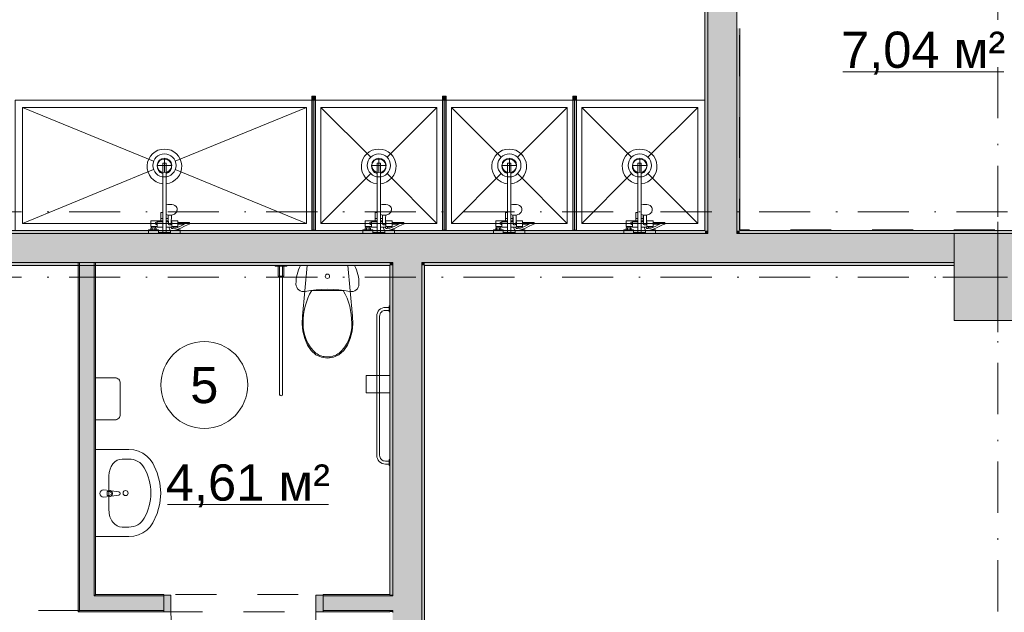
# Model space of a CAD drawing. Header units: millimetres. Extents: x 0 to 1184, y 0 to 836.
# Tile 19 of 61: x 374 to 442, y 426 to 467. Entities that reach past the tile are written whole.
import ezdxf
from ezdxf.xclip import XClip

# ---------------------------------------------------------------- set-up
doc = ezdxf.new("R2010")
doc.units = ezdxf.units.MM
doc.header["$MEASUREMENT"] = 0
doc.header["$XCLIPFRAME"] = 0
doc.linetypes.add('Штриховая', pattern=[5.644444, 2.822222, -2.822222])
doc.linetypes.add('Штрихпунктирная', pattern=[6.702778, 3.527778, -1.763889, 0, -1.411111])
for name, color, linetype in [('Интерьер - Оборудование', 7, 'Continuous'), ('Интерьер - Сантехника', 7, 'Continuous'), ('Конструктив - Колонны', 7, 'Continuous'), ('Конструктив - Стены Блок 100 нов', 7, 'Continuous'), ('Конструктив - Стены Блок 200 нов', 7, 'Continuous'), ('Элемент Модели - Зона', 7, 'Continuous'), ('Элемент Модели - Оси', 7, 'Continuous')]:
    doc.layers.add(name, color=color, linetype=linetype)
doc.styles.add('СГЕНЕРИР_СТИЛЬ_3', font='txt')

# ---------------------------------------------------------------- blocks, each defined once
blk = doc.blocks.new('Чертеж_4_4', base_point=(-278.479, 89.564))
at = {"layer": 'Интерьер - Оборудование', "linetype": 'Continuous', "lineweight": 0, "true_color": 0x00007f}
for points in [[(394.451, 462.034), (394.201, 462.034), (394.201, 461.784), (394.451, 461.784)], [(403.451, 462.034), (403.201, 462.034), (403.201, 461.784), (403.451, 461.784)], [(412.451, 462.034), (412.201, 462.034), (412.201, 461.784), (412.451, 461.784)]]:
    blk.add_hatch(color=176, dxfattribs=at).paths.add_polyline_path(points)
at = {"layer": 'Интерьер - Оборудование', "linetype": 'Continuous', "lineweight": 0, "true_color": 0x000000}
for points in [[(394.446, 452.784), (394.446, 461.784), (394.206, 461.784), (394.206, 452.784)], [(403.446, 452.784), (403.446, 461.784), (403.206, 461.784), (403.206, 452.784)], [(412.446, 452.784), (412.446, 461.784), (412.206, 461.784), (412.206, 452.784)]]:
    blk.add_hatch(color=18, dxfattribs=at).paths.add_polyline_path(points)
at = {"layer": 'Конструктив - Колонны', "linetype": 'Continuous', "lineweight": 0, "true_color": 0x000000}
blk.add_hatch(color=18, dxfattribs=at).paths.add_polyline_path([(438.522, 446.564), (444.522, 446.564), (444.522, 452.564), (438.522, 452.564)])
at = {"layer": 'Конструктив - Стены Блок 100 нов', "linetype": 'Continuous', "lineweight": 0, "true_color": 0x000000}
for points in [[(378.069, 450.564), (378.069, 426.559), (378.169, 426.559), (378.169, 450.564)], [(378.169, 450.564), (378.169, 427.559), (379.169, 427.559), (379.169, 450.564)], [(379.269, 427.659), (379.269, 450.564), (379.169, 450.564), (379.169, 427.659)], [(379.169, 427.559), (378.169, 426.559), (379.169, 426.559)], [(379.169, 427.559), (378.169, 427.559), (378.169, 426.559)], [(379.269, 427.659), (379.169, 427.559), (379.269, 427.559)], [(379.269, 427.659), (379.169, 427.659), (379.169, 427.559)], [(379.169, 426.559), (383.969, 426.559), (383.969, 427.559), (379.169, 427.559)], [(379.269, 427.659), (379.269, 427.559), (383.969, 427.559), (383.969, 427.659)], [(383.969, 427.609), (383.969, 426.459), (384.469, 426.459), (384.469, 427.609)], [(394.969, 426.459), (394.969, 427.609), (394.469, 427.609), (394.469, 426.459)], [(394.969, 427.659), (394.969, 427.559), (399.569, 427.559), (399.569, 427.659)], [(394.969, 426.559), (399.569, 426.559), (399.569, 427.559), (394.969, 427.559)], [(399.769, 426.559), (399.769, 427.559), (399.569, 427.559), (399.569, 426.559)], [(378.069, 426.459), (378.169, 426.459), (378.169, 426.559)], [(378.169, 426.559), (378.069, 426.559), (378.069, 426.459)], [(383.969, 426.559), (378.169, 426.559), (378.169, 426.459), (383.969, 426.459)], [(399.569, 426.559), (394.969, 426.559), (394.969, 426.459), (399.569, 426.459)]]:
    blk.add_hatch(color=18, dxfattribs=at).paths.add_polyline_path(points)
at = {"layer": 'Конструктив - Стены Блок 200 нов', "linetype": 'Continuous', "lineweight": 0, "true_color": 0x000000}
for points in [[(421.319, 452.764), (421.519, 452.764), (421.519, 487.564), (421.319, 487.564)], [(421.519, 485.564), (421.519, 452.764), (423.519, 452.764), (423.519, 485.564)], [(423.519, 466.714), (423.519, 452.764), (423.719, 452.764), (423.719, 466.714)], [(240.723, 452.564), (421.319, 452.564), (421.319, 452.764), (240.723, 452.764)], [(354.521, 452.564), (354.521, 450.564), (399.769, 450.564), (399.769, 452.564)], [(399.769, 450.564), (401.769, 450.564), (401.769, 452.564), (399.769, 452.564)], [(401.769, 450.564), (421.519, 450.564), (421.519, 452.564), (401.769, 452.564)], [(421.319, 452.564), (421.519, 452.564), (421.519, 452.764), (421.319, 452.764)], [(421.519, 452.564), (423.519, 452.564), (423.519, 452.764), (421.519, 452.764)], [(421.519, 450.564), (423.519, 450.564), (423.519, 452.564), (421.519, 452.564)], [(423.519, 452.564), (423.719, 452.564), (423.719, 452.764), (423.519, 452.764)], [(423.519, 452.564), (423.519, 450.564), (438.522, 450.564), (438.522, 452.564)], [(423.719, 452.564), (445.319, 452.564), (445.319, 452.764), (423.719, 452.764)], [(354.521, 450.364), (399.569, 450.364), (399.569, 450.564), (354.521, 450.564)], [(399.569, 450.364), (399.769, 450.364), (399.769, 450.564), (399.569, 450.564)], [(399.769, 450.364), (401.769, 450.364), (401.769, 450.564), (399.769, 450.564)], [(401.769, 450.364), (401.969, 450.364), (401.969, 450.564), (401.769, 450.564)], [(401.969, 450.364), (438.522, 450.364), (438.522, 450.564), (401.969, 450.564)], [(399.769, 427.659), (399.769, 450.364), (399.569, 450.364), (399.569, 427.659)], [(401.769, 427.559), (401.769, 450.364), (399.769, 450.364), (399.769, 427.559)], [(401.969, 399.747), (401.969, 450.364), (401.769, 450.364), (401.769, 399.947)], [(399.769, 427.559), (399.769, 427.659), (399.569, 427.659), (399.569, 427.559)], [(401.769, 426.559), (401.769, 427.559), (399.769, 427.559), (399.769, 426.559)], [(399.769, 426.459), (399.769, 426.559), (399.569, 426.559), (399.569, 426.459)], [(401.769, 399.664), (401.769, 426.559), (399.769, 426.559), (399.769, 401.665)]]:
    blk.add_hatch(color=18, dxfattribs=at).paths.add_polyline_path(points)
at = {"layer": 'Интерьер - Оборудование', "color": 7, "linetype": 'Continuous', "lineweight": 15}
for p, q in [((394.201, 461.784), (394.201, 452.784)), ((394.206, 461.784), (394.201, 461.784)), ((394.446, 461.784), (394.451, 461.784)), ((394.451, 461.784), (394.451, 452.784)), ((403.201, 461.784), (403.201, 452.784)), ((403.206, 461.784), (403.201, 461.784)), ((403.446, 461.784), (403.451, 461.784)), ((403.451, 461.784), (403.451, 452.784)), ((412.201, 461.784), (412.201, 452.784)), ((412.206, 461.784), (412.201, 461.784)), ((412.446, 461.784), (412.451, 461.784)), ((412.451, 461.784), (412.451, 452.784)), ((383.9, 456), (383.9, 457.414)), ((383.9, 457.414), (384.14, 457.414)), ((384.14, 456), (384.14, 457.414)), ((398.687, 456), (398.687, 457.414)), ((398.687, 457.414), (398.927, 457.414)), ((398.927, 456), (398.927, 457.414)), ((407.687, 456), (407.687, 457.414)), ((407.687, 457.414), (407.927, 457.414)), ((407.927, 456), (407.927, 457.414)), ((416.687, 456), (416.687, 457.414)), ((416.687, 457.414), (416.927, 457.414)), ((416.927, 456), (416.927, 457.414)), ((383.9, 453.004), (383.9, 454.014)), ((384.14, 454.534), (384.14, 453.004)), ((384.141, 453.988), (384.14, 453.987)), ((384.162, 453.866), (384.14, 453.876)), ((384.214, 453.853), (384.162, 453.866)), ((398.687, 453.004), (398.687, 454.014)), ((398.927, 454.534), (398.927, 453.004)), ((398.928, 453.988), (398.927, 453.987)), ((398.949, 453.866), (398.927, 453.876)), ((399.001, 453.853), (398.949, 453.866)), ((407.687, 453.004), (407.687, 454.014)), ((407.927, 454.534), (407.927, 453.004)), ((407.928, 453.988), (407.927, 453.987)), ((407.949, 453.866), (407.927, 453.876)), ((408.001, 453.853), (407.949, 453.866)), ((416.687, 453.004), (416.687, 454.014)), ((416.927, 454.534), (416.927, 453.004)), ((416.928, 453.988), (416.927, 453.987)), ((416.949, 453.866), (416.927, 453.876)), ((417.001, 453.853), (416.949, 453.866)), ((383.52, 453.044), (383.52, 453.364)), ((383.52, 453.364), (383.9, 453.364)), ((383.77, 453.594), (383.9, 453.594)), ((383.77, 453.444), (383.9, 453.444)), ((384.14, 453.847), (384.141, 453.847)), ((384.27, 453.594), (384.14, 453.594)), ((384.288, 453.444), (384.14, 453.444)), ((384.288, 453.364), (384.14, 453.364)), ((384.299, 453.832), (384.214, 453.853)), ((384.27, 453.444), (384.27, 453.839)), ((384.28, 453.837), (384.285, 453.655)), ((384.285, 453.655), (384.29, 453.232)), ((384.29, 453.232), (384.292, 453.216)), ((384.292, 453.216), (384.299, 453.201)), ((384.39, 453.825), (384.299, 453.832)), ((384.299, 453.201), (384.311, 453.187)), ((384.311, 453.187), (384.325, 453.177)), ((384.481, 453.832), (384.39, 453.825)), ((384.455, 453.177), (384.47, 453.187)), ((384.47, 453.187), (384.481, 453.201)), ((384.5, 453.837), (384.481, 453.832)), ((384.481, 453.201), (384.488, 453.216)), ((384.488, 453.216), (384.49, 453.232)), ((384.493, 453.444), (384.49, 453.232)), ((384.52, 453.364), (384.492, 453.364)), ((384.52, 453.364), (384.52, 453.044)), ((384.95, 453.199), (384.95, 453.329)), ((385.554, 453.282), (385.364, 453.199)), ((385.69, 453.326), (385.554, 453.282)), ((385.69, 453.326), (385.71, 453.329)), ((398.307, 453.044), (398.307, 453.364)), ((398.307, 453.364), (398.687, 453.364)), ((398.557, 453.594), (398.687, 453.594)), ((398.557, 453.444), (398.687, 453.444)), ((398.927, 453.847), (398.928, 453.847)), ((399.057, 453.594), (398.927, 453.594)), ((399.075, 453.444), (398.927, 453.444)), ((399.076, 453.364), (398.927, 453.364)), ((399.086, 453.832), (399.001, 453.853)), ((399.057, 453.444), (399.057, 453.839)), ((399.067, 453.837), (399.072, 453.655)), ((399.072, 453.655), (399.077, 453.232)), ((399.077, 453.232), (399.08, 453.216)), ((399.08, 453.216), (399.087, 453.201)), ((399.177, 453.825), (399.086, 453.832)), ((399.087, 453.201), (399.098, 453.187)), ((399.098, 453.187), (399.112, 453.177)), ((399.269, 453.832), (399.177, 453.825)), ((399.242, 453.177), (399.257, 453.187)), ((399.257, 453.187), (399.268, 453.201)), ((399.268, 453.201), (399.275, 453.216)), ((399.287, 453.837), (399.269, 453.832)), ((399.275, 453.216), (399.277, 453.232)), ((399.28, 453.444), (399.277, 453.232)), ((399.307, 453.364), (399.279, 453.364)), ((399.307, 453.364), (399.307, 453.044)), ((399.737, 453.199), (399.737, 453.329)), ((400.342, 453.282), (400.152, 453.199)), ((400.477, 453.326), (400.342, 453.282)), ((400.477, 453.326), (400.497, 453.329)), ((407.307, 453.044), (407.307, 453.364)), ((407.307, 453.364), (407.687, 453.364)), ((407.557, 453.594), (407.687, 453.594)), ((407.557, 453.444), (407.687, 453.444)), ((407.927, 453.847), (407.928, 453.847)), ((408.057, 453.594), (407.927, 453.594)), ((408.075, 453.444), (407.927, 453.444)), ((408.076, 453.364), (407.927, 453.364)), ((408.086, 453.832), (408.001, 453.853)), ((408.057, 453.444), (408.057, 453.839)), ((408.067, 453.837), (408.072, 453.655)), ((408.072, 453.655), (408.077, 453.232)), ((408.077, 453.232), (408.08, 453.216)), ((408.08, 453.216), (408.087, 453.201)), ((408.177, 453.825), (408.086, 453.832)), ((408.087, 453.201), (408.098, 453.187)), ((408.098, 453.187), (408.112, 453.177)), ((408.269, 453.832), (408.177, 453.825)), ((408.242, 453.177), (408.257, 453.187)), ((408.257, 453.187), (408.268, 453.201)), ((408.268, 453.201), (408.275, 453.216)), ((408.287, 453.837), (408.269, 453.832)), ((408.275, 453.216), (408.277, 453.232)), ((408.28, 453.444), (408.277, 453.232)), ((408.307, 453.364), (408.279, 453.364)), ((408.307, 453.364), (408.307, 453.044)), ((408.737, 453.199), (408.737, 453.329)), ((409.342, 453.282), (409.152, 453.199)), ((409.477, 453.326), (409.342, 453.282)), ((409.477, 453.326), (409.497, 453.329)), ((416.307, 453.044), (416.307, 453.364)), ((416.307, 453.364), (416.687, 453.364)), ((416.557, 453.594), (416.687, 453.594)), ((416.557, 453.444), (416.687, 453.444)), ((416.927, 453.847), (416.928, 453.847)), ((417.057, 453.594), (416.927, 453.594)), ((417.075, 453.444), (416.927, 453.444)), ((417.076, 453.364), (416.927, 453.364)), ((417.086, 453.832), (417.001, 453.853)), ((417.057, 453.444), (417.057, 453.839)), ((417.067, 453.837), (417.072, 453.655)), ((417.072, 453.655), (417.077, 453.232)), ((417.077, 453.232), (417.08, 453.216)), ((417.08, 453.216), (417.087, 453.201)), ((417.177, 453.825), (417.086, 453.832)), ((417.087, 453.201), (417.098, 453.187)), ((417.098, 453.187), (417.112, 453.177)), ((417.269, 453.832), (417.177, 453.825)), ((417.242, 453.177), (417.257, 453.187)), ((417.257, 453.187), (417.268, 453.201)), ((417.268, 453.201), (417.275, 453.216)), ((417.287, 453.837), (417.269, 453.832)), ((417.275, 453.216), (417.277, 453.232)), ((417.28, 453.444), (417.277, 453.232)), ((417.307, 453.364), (417.279, 453.364)), ((417.307, 453.364), (417.307, 453.044)), ((417.737, 453.199), (417.737, 453.329)), ((418.342, 453.282), (418.152, 453.199)), ((418.477, 453.326), (418.342, 453.282)), ((418.477, 453.326), (418.497, 453.329)), ((383.09, 452.824), (383.45, 452.824)), ((383.13, 453.044), (383.41, 453.044)), ((383.13, 452.964), (383.41, 452.964)), ((383.18, 452.824), (383.18, 452.964)), ((383.36, 452.824), (383.36, 452.964)), ((383.9, 452.644), (384.14, 452.644)), ((384.325, 453.177), (384.34, 453.172)), ((384.465, 453.004), (384.326, 453.004)), ((384.34, 453.172), (384.34, 453.172)), ((384.364, 453.16), (384.34, 453.172)), ((384.34, 453.172), (384.342, 453.171)), ((384.342, 453.171), (384.36, 453.169)), ((384.36, 453.169), (384.42, 453.169)), ((384.39, 453.156), (384.364, 453.16)), ((384.416, 453.16), (384.39, 453.156)), ((384.44, 453.172), (384.416, 453.16)), ((384.42, 453.169), (384.438, 453.171)), ((384.435, 452.794), (384.43, 452.796)), ((384.448, 452.791), (384.435, 452.794)), ((384.438, 453.171), (384.44, 453.172)), ((384.44, 453.172), (384.455, 453.177)), ((384.44, 453.172), (384.44, 453.172)), ((384.579, 452.77), (384.448, 452.791)), ((384.52, 453.149), (384.52, 453.115)), ((384.52, 453.115), (384.52, 453.084)), ((384.52, 453.084), (384.52, 453.057)), ((384.592, 452.769), (384.579, 452.77)), ((384.604, 452.903), (384.588, 452.9)), ((384.637, 452.778), (384.592, 452.769)), ((384.795, 452.94), (384.604, 452.903)), ((384.91, 453.044), (384.63, 453.044)), ((384.63, 452.964), (384.68, 452.964)), ((384.83, 452.815), (384.637, 452.778)), ((384.68, 452.964), (384.86, 452.964)), ((384.68, 452.917), (384.68, 452.964)), ((384.91, 452.98), (384.795, 452.94)), ((384.95, 452.857), (384.83, 452.815)), ((384.841, 452.819), (384.841, 452.819)), ((384.857, 452.824), (384.95, 452.824)), ((384.86, 452.964), (384.864, 452.964)), ((384.86, 452.963), (384.86, 452.964)), ((394.201, 452.784), (394.206, 452.784)), ((394.451, 452.784), (394.446, 452.784)), ((397.877, 452.824), (398.237, 452.824)), ((397.917, 453.044), (398.197, 453.044)), ((397.917, 452.964), (398.197, 452.964)), ((397.967, 452.824), (397.967, 452.964)), ((398.147, 452.824), (398.147, 452.964)), ((398.687, 452.644), (398.927, 452.644)), ((399.112, 453.177), (399.127, 453.172)), ((399.252, 453.004), (399.113, 453.004)), ((399.127, 453.172), (399.127, 453.172)), ((399.151, 453.16), (399.127, 453.172)), ((399.127, 453.172), (399.129, 453.171)), ((399.129, 453.171), (399.147, 453.169)), ((399.147, 453.169), (399.207, 453.169)), ((399.177, 453.156), (399.151, 453.16)), ((399.203, 453.16), (399.177, 453.156)), ((399.227, 453.172), (399.203, 453.16)), ((399.207, 453.169), (399.225, 453.171)), ((399.223, 452.794), (399.217, 452.796)), ((399.235, 452.791), (399.223, 452.794)), ((399.225, 453.171), (399.227, 453.172)), ((399.227, 453.172), (399.242, 453.177)), ((399.227, 453.172), (399.227, 453.172)), ((399.367, 452.77), (399.235, 452.791)), ((399.307, 453.149), (399.307, 453.115)), ((399.307, 453.115), (399.307, 453.084)), ((399.307, 453.084), (399.307, 453.057)), ((399.379, 452.769), (399.367, 452.77)), ((399.391, 452.903), (399.375, 452.9)), ((399.424, 452.778), (399.379, 452.769)), ((399.582, 452.94), (399.391, 452.903)), ((399.697, 453.044), (399.417, 453.044)), ((399.417, 452.964), (399.467, 452.964)), ((399.617, 452.815), (399.424, 452.778)), ((399.467, 452.964), (399.647, 452.964)), ((399.467, 452.917), (399.467, 452.964)), ((399.697, 452.98), (399.582, 452.94)), ((399.737, 452.857), (399.617, 452.815)), ((399.629, 452.819), (399.628, 452.819)), ((399.644, 452.824), (399.737, 452.824)), ((399.647, 452.964), (399.651, 452.964)), ((399.647, 452.963), (399.647, 452.964)), ((403.201, 452.784), (403.206, 452.784)), ((403.451, 452.784), (403.446, 452.784)), ((406.877, 452.824), (407.237, 452.824)), ((406.917, 453.044), (407.197, 453.044)), ((406.917, 452.964), (407.197, 452.964)), ((406.967, 452.824), (406.967, 452.964)), ((407.147, 452.824), (407.147, 452.964)), ((407.687, 452.644), (407.927, 452.644)), ((408.112, 453.177), (408.127, 453.172)), ((408.252, 453.004), (408.113, 453.004)), ((408.127, 453.172), (408.127, 453.172)), ((408.151, 453.16), (408.127, 453.172)), ((408.127, 453.172), (408.129, 453.171)), ((408.129, 453.171), (408.147, 453.169)), ((408.147, 453.169), (408.207, 453.169)), ((408.177, 453.156), (408.151, 453.16)), ((408.203, 453.16), (408.177, 453.156)), ((408.227, 453.172), (408.203, 453.16)), ((408.207, 453.169), (408.225, 453.171)), ((408.223, 452.794), (408.217, 452.796)), ((408.235, 452.791), (408.223, 452.794)), ((408.225, 453.171), (408.227, 453.172)), ((408.227, 453.172), (408.242, 453.177)), ((408.227, 453.172), (408.227, 453.172)), ((408.367, 452.77), (408.235, 452.791)), ((408.307, 453.149), (408.307, 453.115)), ((408.307, 453.115), (408.307, 453.084)), ((408.307, 453.084), (408.307, 453.057)), ((408.379, 452.769), (408.367, 452.77)), ((408.391, 452.903), (408.375, 452.9)), ((408.424, 452.778), (408.379, 452.769)), ((408.582, 452.94), (408.391, 452.903)), ((408.697, 453.044), (408.417, 453.044)), ((408.417, 452.964), (408.467, 452.964)), ((408.617, 452.815), (408.424, 452.778)), ((408.467, 452.964), (408.647, 452.964)), ((408.467, 452.917), (408.467, 452.964)), ((408.697, 452.98), (408.582, 452.94)), ((408.737, 452.857), (408.617, 452.815)), ((408.629, 452.819), (408.628, 452.819)), ((408.644, 452.824), (408.737, 452.824)), ((408.647, 452.964), (408.651, 452.964)), ((408.647, 452.963), (408.647, 452.964)), ((412.201, 452.784), (412.206, 452.784)), ((412.451, 452.784), (412.446, 452.784)), ((415.877, 452.824), (416.237, 452.824)), ((415.917, 453.044), (416.197, 453.044)), ((415.917, 452.964), (416.197, 452.964)), ((415.967, 452.824), (415.967, 452.964)), ((416.147, 452.824), (416.147, 452.964)), ((416.687, 452.644), (416.927, 452.644)), ((417.112, 453.177), (417.127, 453.172)), ((417.252, 453.004), (417.113, 453.004)), ((417.127, 453.172), (417.127, 453.172)), ((417.151, 453.16), (417.127, 453.172)), ((417.127, 453.172), (417.129, 453.171)), ((417.129, 453.171), (417.147, 453.169)), ((417.147, 453.169), (417.207, 453.169)), ((417.177, 453.156), (417.151, 453.16)), ((417.203, 453.16), (417.177, 453.156)), ((417.227, 453.172), (417.203, 453.16)), ((417.207, 453.169), (417.225, 453.171)), ((417.223, 452.794), (417.217, 452.796)), ((417.235, 452.791), (417.223, 452.794)), ((417.225, 453.171), (417.227, 453.172)), ((417.227, 453.172), (417.242, 453.177)), ((417.227, 453.172), (417.227, 453.172)), ((417.367, 452.77), (417.235, 452.791)), ((417.307, 453.149), (417.307, 453.115)), ((417.307, 453.115), (417.307, 453.084)), ((417.307, 453.084), (417.307, 453.057)), ((417.379, 452.769), (417.367, 452.77)), ((417.391, 452.903), (417.375, 452.9)), ((417.424, 452.778), (417.379, 452.769)), ((417.582, 452.94), (417.391, 452.903)), ((417.697, 453.044), (417.417, 453.044)), ((417.417, 452.964), (417.467, 452.964)), ((417.617, 452.815), (417.424, 452.778)), ((417.467, 452.964), (417.647, 452.964)), ((417.467, 452.917), (417.467, 452.964)), ((417.697, 452.98), (417.582, 452.94)), ((417.737, 452.857), (417.617, 452.815)), ((417.629, 452.819), (417.628, 452.819)), ((417.644, 452.824), (417.737, 452.824)), ((417.647, 452.964), (417.651, 452.964)), ((417.647, 452.963), (417.647, 452.964))]:
    blk.add_line(p, q, dxfattribs=at)
at = {"layer": 'Интерьер - Оборудование', "color": 7, "linetype": 'Continuous', "lineweight": 15, "flags": 128}
for points in [[(394.451, 462.034), (394.451, 461.784), (394.201, 461.784), (394.201, 462.034)], [(403.451, 462.034), (403.451, 461.784), (403.201, 461.784), (403.201, 462.034)], [(412.451, 462.034), (412.451, 461.784), (412.201, 461.784), (412.201, 462.034)], [(394.446, 452.784), (394.206, 452.784), (394.206, 461.784), (394.446, 461.784)], [(403.446, 452.784), (403.206, 452.784), (403.206, 461.784), (403.446, 461.784)], [(412.446, 452.784), (412.206, 452.784), (412.206, 461.784), (412.446, 461.784)], [(384.91, 453.044), (384.91, 452.98), (385.089, 453.044), (385.35, 453.193), (385.364, 453.199), (384.95, 453.199), (384.95, 453.044)], [(399.697, 453.044), (399.697, 452.98), (399.876, 453.044), (400.138, 453.193), (400.152, 453.199), (399.737, 453.199), (399.737, 453.044)], [(408.697, 453.044), (408.697, 452.98), (408.876, 453.044), (409.138, 453.193), (409.152, 453.199), (408.737, 453.199), (408.737, 453.044)], [(417.697, 453.044), (417.697, 452.98), (417.876, 453.044), (418.138, 453.193), (418.152, 453.199), (417.737, 453.199), (417.737, 453.044)], [(384.52, 453.004), (384.465, 453.004), (384.502, 452.914), (384.588, 452.9), (384.59, 452.964), (384.63, 452.964), (384.63, 453.044), (384.52, 453.044)], [(399.307, 453.004), (399.252, 453.004), (399.289, 452.914), (399.375, 452.9), (399.377, 452.964), (399.417, 452.964), (399.417, 453.044), (399.307, 453.044)], [(408.307, 453.004), (408.252, 453.004), (408.289, 452.914), (408.375, 452.9), (408.377, 452.964), (408.417, 452.964), (408.417, 453.044), (408.307, 453.044)], [(417.307, 453.004), (417.252, 453.004), (417.289, 452.914), (417.375, 452.9), (417.377, 452.964), (417.417, 452.964), (417.417, 453.044), (417.307, 453.044)]]:
    blk.add_lwpolyline(points, close=True, dxfattribs=at)
for points in [[(383.9, 456, -19.949874), (384.14, 456), (384.14, 454.534), (384.261, 454.563), (384.39, 454.573), (384.519, 454.563), (384.64, 454.534), (384.744, 454.489), (384.823, 454.429), (384.873, 454.36), (384.89, 454.286), (384.89, 454.18), (384.885, 454.148), (384.868, 454.074), (384.854, 454.047), (384.806, 453.981), (384.785, 453.962), (384.713, 453.908), (384.618, 453.866), (384.566, 453.853), (384.5, 453.837), (384.495, 453.655), (384.493, 453.444), (384.95, 453.444), (384.95, 453.329), (385.71, 453.329, -0.853753), (385.73, 453.202), (385.602, 453.161), (385.41, 453.077), (385.143, 452.925), (384.95, 452.857), (384.95, 452.824), (385.11, 452.824), (385.11, 452.564), (384.43, 452.564), (384.43, 452.796), (384.413, 452.806), (384.405, 452.815), (384.398, 452.826), (384.324, 453.004), (384.14, 453.004), (384.14, 452.644), (384.42, 452.644), (384.42, 452.564), (383.62, 452.564), (383.62, 452.644), (383.9, 452.644), (383.9, 453.004), (383.52, 453.004), (383.52, 453.044), (383.41, 453.044), (383.41, 452.964), (383.45, 452.964), (383.45, 452.824), (383.61, 452.824), (383.61, 452.564), (382.93, 452.564), (382.93, 452.824), (383.09, 452.824), (383.09, 452.964), (383.13, 452.964), (383.13, 453.044), (383.09, 453.044), (383.09, 453.444), (383.77, 453.444), (383.77, 454.014), (383.792, 454.014), (383.817, 454.014), (383.849, 454.014), (383.889, 454.014), (383.9, 454.014)], [(398.687, 456, -19.949874), (398.927, 456), (398.927, 454.534), (399.048, 454.563), (399.177, 454.573), (399.307, 454.563), (399.427, 454.534), (399.531, 454.489), (399.61, 454.429), (399.66, 454.36), (399.677, 454.286), (399.677, 454.18), (399.672, 454.148), (399.655, 454.074), (399.641, 454.047), (399.593, 453.981), (399.572, 453.962), (399.5, 453.908), (399.405, 453.866), (399.354, 453.853), (399.287, 453.837), (399.282, 453.655), (399.28, 453.444), (399.737, 453.444), (399.737, 453.329), (400.497, 453.329, -0.853753), (400.517, 453.202), (400.389, 453.161), (400.197, 453.077), (399.93, 452.925), (399.737, 452.857), (399.737, 452.824), (399.897, 452.824), (399.897, 452.564), (399.217, 452.564), (399.217, 452.796), (399.201, 452.806), (399.192, 452.815), (399.185, 452.826), (399.112, 453.004), (398.927, 453.004), (398.927, 452.644), (399.207, 452.644), (399.207, 452.564), (398.407, 452.564), (398.407, 452.644), (398.687, 452.644), (398.687, 453.004), (398.307, 453.004), (398.307, 453.044), (398.197, 453.044), (398.197, 452.964), (398.237, 452.964), (398.237, 452.824), (398.397, 452.824), (398.397, 452.564), (397.717, 452.564), (397.717, 452.824), (397.877, 452.824), (397.877, 452.964), (397.917, 452.964), (397.917, 453.044), (397.877, 453.044), (397.877, 453.444), (398.557, 453.444), (398.557, 454.014), (398.579, 454.014), (398.604, 454.014), (398.637, 454.014), (398.676, 454.014), (398.687, 454.014)], [(407.687, 456, -19.949874), (407.927, 456), (407.927, 454.534), (408.048, 454.563), (408.177, 454.573), (408.307, 454.563), (408.427, 454.534), (408.531, 454.489), (408.61, 454.429), (408.66, 454.36), (408.677, 454.286), (408.677, 454.18), (408.672, 454.148), (408.655, 454.074), (408.641, 454.047), (408.593, 453.981), (408.572, 453.962), (408.5, 453.908), (408.405, 453.866), (408.354, 453.853), (408.287, 453.837), (408.282, 453.655), (408.28, 453.444), (408.737, 453.444), (408.737, 453.329), (409.497, 453.329, -0.853753), (409.517, 453.202), (409.389, 453.161), (409.197, 453.077), (408.93, 452.925), (408.737, 452.857), (408.737, 452.824), (408.897, 452.824), (408.897, 452.564), (408.217, 452.564), (408.217, 452.796), (408.201, 452.806), (408.192, 452.815), (408.185, 452.826), (408.112, 453.004), (407.927, 453.004), (407.927, 452.644), (408.207, 452.644), (408.207, 452.564), (407.407, 452.564), (407.407, 452.644), (407.687, 452.644), (407.687, 453.004), (407.307, 453.004), (407.307, 453.044), (407.197, 453.044), (407.197, 452.964), (407.237, 452.964), (407.237, 452.824), (407.397, 452.824), (407.397, 452.564), (406.717, 452.564), (406.717, 452.824), (406.877, 452.824), (406.877, 452.964), (406.917, 452.964), (406.917, 453.044), (406.877, 453.044), (406.877, 453.444), (407.557, 453.444), (407.557, 454.014), (407.579, 454.014), (407.604, 454.014), (407.637, 454.014), (407.676, 454.014), (407.687, 454.014)], [(416.687, 456, -19.949874), (416.927, 456), (416.927, 454.534), (417.048, 454.563), (417.177, 454.573), (417.307, 454.563), (417.427, 454.534), (417.531, 454.489), (417.61, 454.429), (417.66, 454.36), (417.677, 454.286), (417.677, 454.18), (417.672, 454.148), (417.655, 454.074), (417.641, 454.047), (417.593, 453.981), (417.572, 453.962), (417.5, 453.908), (417.405, 453.866), (417.354, 453.853), (417.287, 453.837), (417.282, 453.655), (417.28, 453.444), (417.737, 453.444), (417.737, 453.329), (418.497, 453.329, -0.853753), (418.517, 453.202), (418.389, 453.161), (418.197, 453.077), (417.93, 452.925), (417.737, 452.857), (417.737, 452.824), (417.897, 452.824), (417.897, 452.564), (417.217, 452.564), (417.217, 452.796), (417.201, 452.806), (417.192, 452.815), (417.185, 452.826), (417.112, 453.004), (416.927, 453.004), (416.927, 452.644), (417.207, 452.644), (417.207, 452.564), (416.407, 452.564), (416.407, 452.644), (416.687, 452.644), (416.687, 453.004), (416.307, 453.004), (416.307, 453.044), (416.197, 453.044), (416.197, 452.964), (416.237, 452.964), (416.237, 452.824), (416.397, 452.824), (416.397, 452.564), (415.717, 452.564), (415.717, 452.824), (415.877, 452.824), (415.877, 452.964), (415.917, 452.964), (415.917, 453.044), (415.877, 453.044), (415.877, 453.444), (416.557, 453.444), (416.557, 454.014), (416.579, 454.014), (416.604, 454.014), (416.637, 454.014), (416.676, 454.014), (416.687, 454.014)]]:
    blk.add_lwpolyline(points, format="xyb", close=True, dxfattribs=at)
at = {"layer": 'Интерьер - Оборудование', "color": 7, "linetype": 'Continuous', "lineweight": 15}
for centre, radius, start, end in [((384.02, 457.194), 0.5, 283.88654, 256.11346), ((398.807, 457.194), 0.5, 283.88654, 256.11346), ((407.807, 457.194), 0.5, 283.88654, 256.11346), ((416.807, 457.194), 0.5, 283.88654, 256.11346), ((383.475, 453.264), 0.09, 60, 300), ((398.262, 453.264), 0.09, 60, 300), ((407.262, 453.264), 0.09, 60, 300), ((416.262, 453.264), 0.09, 60, 300)]:
    blk.add_arc(centre, radius, start, end, dxfattribs=at)
at = {"layer": 'Интерьер - Сантехника', "color": 7, "linetype": 'Continuous', "lineweight": 15}
for p, q in [((393.819, 461.264), (374.221, 461.264)), ((374.221, 461.264), (374.221, 453.264)), ((374.221, 461.264), (383.271, 457.546)), ((393.819, 461.264), (384.769, 457.546)), ((393.819, 453.264), (393.819, 461.264)), ((402.819, 461.264), (394.819, 461.264)), ((394.819, 461.264), (394.819, 453.264)), ((394.819, 461.264), (398.253, 457.83)), ((402.819, 461.264), (399.384, 457.83)), ((402.819, 453.264), (402.819, 461.264)), ((411.819, 461.264), (403.819, 461.264)), ((403.819, 461.264), (403.819, 453.264)), ((403.819, 461.264), (407.253, 457.83)), ((411.819, 461.264), (408.384, 457.83)), ((411.819, 453.264), (411.819, 461.264)), ((420.819, 461.264), (412.819, 461.264)), ((412.819, 461.264), (412.819, 453.264)), ((412.819, 461.264), (416.253, 457.83)), ((420.819, 461.264), (417.384, 457.83)), ((420.819, 453.264), (420.819, 461.264)), ((383.52, 457.264), (384.52, 457.264)), ((384.02, 457.764), (384.02, 456.764)), ((399.319, 457.264), (398.319, 457.264)), ((398.819, 457.764), (398.819, 456.764)), ((408.319, 457.264), (407.319, 457.264)), ((407.819, 457.764), (407.819, 456.764)), ((417.319, 457.264), (416.319, 457.264)), ((416.819, 457.764), (416.819, 456.764)), ((374.221, 453.264), (383.271, 456.982)), ((393.819, 453.264), (384.769, 456.982)), ((394.819, 453.264), (398.253, 456.698)), ((402.819, 453.264), (399.384, 456.698)), ((403.819, 453.264), (407.253, 456.698)), ((411.819, 453.264), (408.384, 456.698)), ((412.819, 453.264), (416.253, 456.698)), ((420.819, 453.264), (417.384, 456.698)), ((374.221, 453.264), (393.819, 453.264)), ((394.819, 453.264), (402.819, 453.264)), ((403.819, 453.264), (411.819, 453.264)), ((412.819, 453.264), (420.819, 453.264)), ((395.269, 448.634), (394.179, 448.634)), ((396.358, 448.634), (395.269, 448.634)), ((399.519, 447.464), (399.519, 447.264)), ((381.101, 437.009), (381.56, 437.009)), ((399.519, 436.864), (399.519, 436.664)), ((380.192, 433.472), (380.192, 435.849)), ((380.071, 434.767), (380.22, 434.767)), ((380.071, 434.495), (380.071, 434.767)), ((380.22, 434.495), (380.071, 434.495)), ((381.101, 432.313), (381.56, 432.313))]:
    blk.add_line(p, q, dxfattribs=at)
at = {"layer": 'Интерьер - Сантехника', "color": 7, "linetype": 'Continuous', "lineweight": 15, "flags": 128}
for points in [[(373.721, 461.764), (373.721, 452.764), (394.319, 452.764), (394.319, 461.764)], [(403.319, 461.764), (394.319, 461.764), (394.319, 452.764), (403.319, 452.764)], [(412.319, 461.764), (403.319, 461.764), (403.319, 452.764), (412.319, 452.764)], [(421.319, 461.764), (412.319, 461.764), (412.319, 452.764), (421.319, 452.764)], [(391.669, 450.314), (392.469, 450.314), (392.469, 450.364), (391.669, 450.364)], [(391.869, 450.314), (391.869, 449.614), (392.269, 449.614), (392.269, 450.314)], [(393.401, 450.364), (393.33, 450.213), (393.268, 450.059), (393.215, 449.901), (393.172, 449.74), (393.138, 449.577), (393.113, 449.412), (393.099, 449.246), (393.094, 449.079), (393.107, 448.964), (393.144, 448.854), (393.205, 448.756), (393.287, 448.673), (393.384, 448.61), (393.493, 448.569), (393.608, 448.554), (393.724, 448.565), (394.107, 448.632), (394.492, 448.681), (394.88, 448.71), (395.269, 448.72), (395.657, 448.71), (396.045, 448.681), (396.431, 448.632), (396.814, 448.565), (396.929, 448.554), (397.044, 448.569), (397.153, 448.61), (397.251, 448.673), (397.332, 448.756), (397.393, 448.854), (397.431, 448.964), (397.444, 449.079), (397.439, 449.246), (397.424, 449.412), (397.4, 449.577), (397.366, 449.74), (397.322, 449.901), (397.269, 450.059), (397.207, 450.213), (397.136, 450.364)], [(393.574, 445.83), (393.699, 445.332), (393.889, 444.863), (394.145, 444.491), (394.475, 444.206), (394.858, 444.026), (395.269, 443.964), (395.679, 444.026), (396.062, 444.206), (396.393, 444.491), (396.649, 444.863), (396.839, 445.332), (396.963, 445.83), (397.018, 446.343), (397.002, 446.86), (396.678, 450.364), (393.859, 450.364), (393.535, 446.86), (393.52, 446.343)], [(397.939, 441.564), (399.569, 441.564), (399.569, 442.764), (397.939, 442.764)], [(379.269, 437.661), (381.56, 437.661), (381.897, 437.632), (382.223, 437.546), (382.529, 437.406), (382.803, 437.216), (383.037, 436.982), (383.225, 436.712), (383.524, 436.061), (383.707, 435.37), (383.769, 434.661), (383.707, 433.951), (383.524, 433.261), (383.225, 432.609), (383.037, 432.339), (382.803, 432.106), (382.529, 431.916), (382.223, 431.776), (381.897, 431.69), (381.56, 431.661), (379.269, 431.661)]]:
    blk.add_lwpolyline(points, close=True, dxfattribs=at)
for points in [[(391.969, 450.314), (392.169, 450.314), (392.169, 441.464, -1), (391.969, 441.464)], [(399.569, 447.564), (399.569, 447.164), (399.519, 447.164), (399.519, 447.264), (399.269, 447.264, 0.414214), (398.869, 446.864), (398.869, 437.264, 0.414214), (399.269, 436.864), (399.519, 436.864), (399.519, 436.964), (399.569, 436.964), (399.569, 436.564), (399.519, 436.564), (399.519, 436.664), (399.269, 436.664, -0.414214), (398.669, 437.264), (398.669, 446.864, -0.414214), (399.269, 447.464), (399.519, 447.464), (399.519, 447.564)], [(379.269, 439.711), (380.606, 439.711, 0.414214), (380.969, 440.074), (380.969, 442.249, 0.414214), (380.606, 442.611), (379.269, 442.611)], [(379.822, 434.381), (380.241, 434.421, 0.12102), (380.337, 434.453), (380.866, 434.52, 0.882566), (380.866, 434.742), (380.337, 434.808, 0.12102), (380.241, 434.841), (379.822, 434.881, 1)]]:
    blk.add_lwpolyline(points, format="xyb", close=True, dxfattribs=at)
at = {"layer": 'Интерьер - Сантехника', "color": 7, "linetype": 'Continuous', "lineweight": 15}
for centre, radius in [((384.02, 457.264), 0.8), ((398.819, 457.264), 0.8), ((407.819, 457.264), 0.8), ((416.819, 457.264), 0.8), ((384.02, 457.264), 0.5), ((398.819, 457.264), 0.5), ((407.819, 457.264), 0.5), ((416.819, 457.264), 0.5), ((381.34, 434.661), 0.175)]:
    blk.add_circle(centre, radius, dxfattribs=at)
for centre, radius, start, end in [((380.22, 434.631), 0.136, 270, 90), ((380.222, 434.631), 0.211, 302.77103, 57.22897)]:
    blk.add_arc(centre, radius, start, end, dxfattribs=at)
blk.add_ellipse((395.269, 449.614), major_axis=(0.15, 0), ratio=0.999724, dxfattribs=at)
for centre, major_axis, ratio, start_param, end_param in [((397.85, 446.485), (0, 4.255), 0.999377, 1.041392, 1.594412), ((392.688, 446.485), (0, 4.255), 0.999377, 4.688771, 5.241791), ((396.163, 446.241), (0, 2.571), 0.999377, 1.515065, 2.415654), ((394.374, 446.241), (0, 2.571), 0.999377, 3.867528, 4.768116), ((395.277, 445.437), (0, 1.386), 0.999377, 2.509088, 3.135732), ((395.261, 445.436), (0, 1.386), 0.999377, 3.147454, 3.774097), ((381.101, 435.848), (0, 1.161), 0.783646, 0, 1.570796), ((381.56, 435.849), (1.212, 0), 0.956522, 0.496975, 1.570796), ((379.269, 434.661), (3.818, 0), 0.956522, 5.78621, 6.78016), ((381.101, 433.474), (0, 1.161), 0.783646, 1.570796, 3.141593), ((381.56, 433.472), (1.212, 0), 0.956522, 4.712389, 5.78621)]:
    blk.add_ellipse(centre, major_axis=major_axis, ratio=ratio, start_param=start_param, end_param=end_param, dxfattribs=at)
at = {"layer": 'Конструктив - Колонны', "color": 251, "linetype": 'Continuous', "lineweight": 5, "true_color": 0x575757}
for p, q in [((441.522, 450.364), (441.522, 453.364)), ((440.722, 449.564), (437.722, 449.564)), ((441.522, 448.764), (441.522, 445.764))]:
    blk.add_line(p, q, dxfattribs=at)
at = {"layer": 'Конструктив - Колонны', "color": 251, "linetype": 'Continuous', "lineweight": 15, "true_color": 0x575757, "flags": 128}
blk.add_lwpolyline([(438.522, 446.564), (444.522, 446.564), (444.522, 452.564), (438.522, 452.564)], close=True, dxfattribs=at)
at = {"layer": 'Конструктив - Колонны', "color": 251, "linetype": 'Continuous', "lineweight": 5, "true_color": 0x575757}
blk.add_point((441.522, 449.564), dxfattribs=at)
at = {"layer": 'Конструктив - Стены Блок 100 нов', "color": 251, "linetype": 'Continuous', "lineweight": 20, "true_color": 0x575757}
for p, q in [((378.169, 450.564), (378.169, 427.559)), ((379.169, 427.559), (379.169, 450.564)), ((378.169, 427.559), (378.169, 426.559)), ((379.169, 427.559), (379.269, 427.559)), ((379.169, 427.559), (379.269, 427.559)), ((383.969, 427.559), (379.269, 427.559)), ((383.969, 427.609), (383.969, 427.659)), ((383.969, 427.609), (383.969, 427.659)), ((383.969, 427.559), (383.969, 427.609)), ((383.969, 427.559), (383.969, 427.609)), ((383.969, 427.559), (383.969, 427.609)), ((383.969, 426.559), (383.969, 427.559)), ((383.969, 426.559), (383.969, 427.559)), ((383.969, 426.559), (383.969, 427.559)), ((394.969, 427.609), (394.969, 427.659)), ((394.969, 427.609), (394.969, 427.659)), ((394.969, 427.559), (394.969, 427.609)), ((394.969, 427.559), (394.969, 427.609)), ((394.969, 427.559), (394.969, 427.609)), ((399.569, 427.559), (394.969, 427.559)), ((394.969, 426.559), (394.969, 427.559)), ((394.969, 426.559), (394.969, 427.559)), ((394.969, 426.559), (394.969, 427.559)), ((378.169, 426.559), (379.169, 426.559)), ((378.169, 426.559), (379.169, 426.559)), ((379.169, 426.559), (383.969, 426.559)), ((383.969, 426.459), (383.969, 426.559)), ((383.969, 426.459), (383.969, 426.559)), ((383.969, 426.459), (383.969, 426.559)), ((394.969, 426.559), (399.569, 426.559)), ((394.969, 426.459), (394.969, 426.559)), ((394.969, 426.459), (394.969, 426.559)), ((394.969, 426.459), (394.969, 426.559))]:
    blk.add_line(p, q, dxfattribs=at)
at = {"layer": 'Конструктив - Стены Блок 100 нов', "color": 251, "linetype": 'Continuous', "lineweight": 5, "true_color": 0x575757}
for p, q in [((383.969, 427.609), (384.469, 427.609)), ((383.969, 426.459), (383.969, 427.609)), ((384.469, 427.609), (384.469, 426.459)), ((394.469, 426.459), (394.469, 427.609)), ((394.469, 427.609), (394.969, 427.609)), ((394.969, 427.609), (394.969, 426.459)), ((384.469, 426.459), (383.969, 426.459)), ((394.969, 426.459), (394.469, 426.459)), ((394.469, 426.459), (394.469, 416.459))]:
    blk.add_line(p, q, dxfattribs=at)
at = {"layer": 'Конструктив - Стены Блок 100 нов', "color": 251, "linetype": 'Continuous', "lineweight": 20, "true_color": 0x575757, "flags": 128}
for points in [[(378.069, 450.564), (378.069, 426.459)], [(378.169, 450.564), (378.069, 450.564)], [(379.169, 450.564), (378.169, 450.564)], [(379.269, 450.564), (379.169, 450.564)], [(379.269, 427.659), (379.269, 450.564)], [(383.969, 427.659), (379.269, 427.659)], [(399.569, 427.659), (394.969, 427.659)], [(378.069, 426.459), (378.169, 426.459)], [(378.169, 426.459), (383.969, 426.459)], [(394.969, 426.459), (399.569, 426.459)]]:
    blk.add_lwpolyline(points, dxfattribs=at)
at = {"layer": 'Конструктив - Стены Блок 100 нов', "color": 251, "linetype": 'Continuous', "lineweight": 5, "true_color": 0x575757}
blk.add_arc((394.469, 426.459), 10, 180, 270, dxfattribs=at)
at = {"layer": 'Конструктив - Стены Блок 200 нов', "color": 251, "linetype": 'Continuous', "lineweight": 20, "true_color": 0x575757}
for p, q in [((421.519, 485.564), (421.519, 452.764)), ((423.519, 467.914), (423.519, 466.714)), ((423.519, 452.764), (423.519, 466.714)), ((399.769, 452.564), (354.521, 452.564)), ((401.769, 452.564), (399.769, 452.564)), ((421.519, 452.564), (401.769, 452.564)), ((421.519, 452.764), (421.519, 452.564)), ((421.519, 452.764), (421.519, 452.564)), ((423.519, 452.564), (423.519, 452.764)), ((423.519, 452.564), (423.519, 452.764)), ((438.522, 452.564), (423.519, 452.564)), ((354.521, 450.564), (399.769, 450.564)), ((399.769, 450.564), (399.769, 450.364)), ((399.769, 450.564), (399.769, 450.364)), ((401.769, 450.364), (401.769, 450.564)), ((401.769, 450.364), (401.769, 450.564)), ((401.769, 450.564), (421.519, 450.564)), ((421.519, 450.564), (423.519, 450.564)), ((423.519, 450.564), (438.522, 450.564)), ((399.769, 450.364), (399.769, 427.559)), ((401.769, 427.559), (401.769, 450.364)), ((399.769, 427.559), (399.569, 427.559)), ((399.769, 427.559), (399.569, 427.559)), ((401.769, 426.559), (401.769, 427.559)), ((399.569, 426.559), (399.769, 426.559)), ((399.569, 426.559), (399.769, 426.559)), ((399.769, 426.559), (399.769, 426.459)), ((399.769, 426.409), (399.769, 426.459)), ((401.769, 399.664), (401.769, 426.559))]:
    blk.add_line(p, q, dxfattribs=at)
at = {"layer": 'Конструктив - Стены Блок 200 нов', "color": 251, "linetype": 'Continuous', "lineweight": 20, "true_color": 0x575757, "flags": 128}
for points in [[(421.319, 487.564), (421.319, 452.764)], [(423.719, 452.764), (423.719, 466.714)], [(421.319, 452.764), (240.723, 452.764)], [(445.319, 452.764), (423.719, 452.764)], [(354.521, 450.364), (399.569, 450.364)], [(399.569, 450.364), (399.569, 427.659)], [(401.969, 399.747), (401.969, 450.364)], [(401.969, 450.364), (438.522, 450.364)]]:
    blk.add_lwpolyline(points, dxfattribs=at)
at = {"layer": 'Элемент Модели - Зона', "color": 7, "linetype": 'Continuous', "lineweight": 15}
for p, q in [((430.821, 463.716), (441.93, 463.716)), ((384.224, 433.863), (395.333, 433.863))]:
    blk.add_line(p, q, dxfattribs=at)
at = {"layer": 'Элемент Модели - Зона', "color": 7, "linetype": 'Штриховая', "lineweight": 15, "flags": 128}
for points in [[(411.127, 487.664), (411.127, 496.664), (412.303, 496.664), (412.303, 487.664), (421.319, 487.664), (421.319, 487.764), (493.319, 487.764), (493.319, 513.564), (346.721, 513.564), (346.721, 487.664), (355.721, 487.664), (355.721, 496.664), (356.921, 496.664), (356.921, 487.664), (365.921, 487.664), (365.921, 486.464), (356.921, 486.464), (356.921, 477.464), (355.721, 477.464), (355.721, 486.464), (346.721, 486.464), (346.721, 452.764), (421.319, 452.764), (421.319, 486.464), (412.319, 486.464), (412.319, 477.464), (411.119, 477.464), (411.119, 486.464), (402.119, 486.464), (402.119, 487.664)], [(445.299, 452.819), (445.299, 485.419), (423.699, 485.419), (423.699, 452.819)], [(378.169, 426.559), (378.169, 450.564), (354.521, 450.564), (354.521, 446.564), (348.521, 446.564), (348.521, 450.564), (340.203, 450.564), (340.203, 434.944), (348.657, 426.559)], [(83.021, 364.939), (82.621, 364.939), (82.621, 272.564), (174.521, 272.564), (399.569, 272.564), (399.569, 320.394), (438.381, 359.205), (438.522, 359.064), (438.722, 359.064), (438.722, 359.264), (438.322, 359.264), (438.322, 359.901), (399.569, 398.655), (399.569, 426.459), (378.069, 426.459), (378.069, 450.364), (354.521, 450.364), (354.521, 446.564), (348.521, 446.564), (348.521, 450.364), (264.521, 450.364), (264.521, 446.564), (263.969, 446.564), (263.969, 435.544), (228.342, 399.917), (174.521, 399.917), (174.521, 366.064), (174.521, 364.939), (174.521, 360.064), (168.521, 360.064), (168.521, 364.939), (89.021, 364.939), (89.021, 360.064), (83.021, 360.064)], [(379.269, 450.364), (379.269, 427.659), (399.569, 427.659), (399.569, 450.364)], [(438.522, 450.364), (401.969, 450.364), (401.969, 399.649), (438.522, 363.095), (438.522, 366.064), (444.522, 366.064), (444.522, 360.064), (444.722, 360.064), (444.722, 359.264), (622.021, 359.264), (622.021, 359.064), (628.021, 359.064), (628.021, 359.264), (665.321, 359.264), (665.321, 410.064), (712.321, 410.064), (712.321, 446.564), (708.521, 446.564), (708.521, 450.364), (628.021, 450.364), (628.021, 446.564), (622.021, 446.564), (622.021, 450.364), (621.021, 450.364), (621.021, 446.564), (615.021, 446.564), (615.021, 450.364), (534.522, 450.364), (534.522, 446.564), (528.522, 446.564), (528.522, 450.364), (444.522, 450.364), (444.522, 446.564), (438.522, 446.564)]]:
    blk.add_lwpolyline(points, close=True, dxfattribs=at)
at = {"layer": 'Элемент Модели - Зона', "color": 7, "linetype": 'Continuous', "lineweight": 15, "flags": 128}
blk.add_lwpolyline([(389.767, 442.115, 1), (383.767, 442.115, 1)], format="xyb", close=True, dxfattribs=at)
at = {"layer": 'Элемент Модели - Оси', "color": 7, "linetype": 'Штрихпунктирная', "lineweight": 15}
for p, q in [((441.521, 831.391), (441.521, 166.928)), ((71.316, 454.064), (1182.021, 454.064)), ((71.316, 449.564), (1182.021, 449.564))]:
    blk.add_line(p, q, dxfattribs=at)
at = {"layer": 'Элемент Модели - Зона', "color": 7, "linetype": 'Continuous', "lineweight": 15, "char_height": 2.5, "attachment_point": 5, "style": 'СГЕНЕРИР_СТИЛЬ_3'}
for s, insert in [('\\A1;{\\pqc;\\fArial|b0|i0|c204|p38;7,04 м²}', (436.375, 465.009)), ('\\A1;{\\pqc;\\fArial|b0|i0|c204|p38;5}', (386.767, 442.095)), ('\\A1;{\\pqc;\\fArial|b0|i0|c204|p38;4,61 м²}', (389.779, 435.156))]:
    blk.add_mtext(s, dxfattribs=dict(at, insert=insert))

msp = doc.modelspace()

# ---------------------------------------------------------------- block references
at = {"color": 161, "linetype": 'Continuous', "lineweight": 40, "true_color": 0x83aefe}
ref = msp.add_blockref('Чертеж_4_4', (-278.479, 89.564), dxfattribs=at)
XClip(ref).set_block_clipping_path([(71.3162990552, 166.9277917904), (1182.0208577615, 831.3911731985)])

doc.saveas('drawing.dxf')
